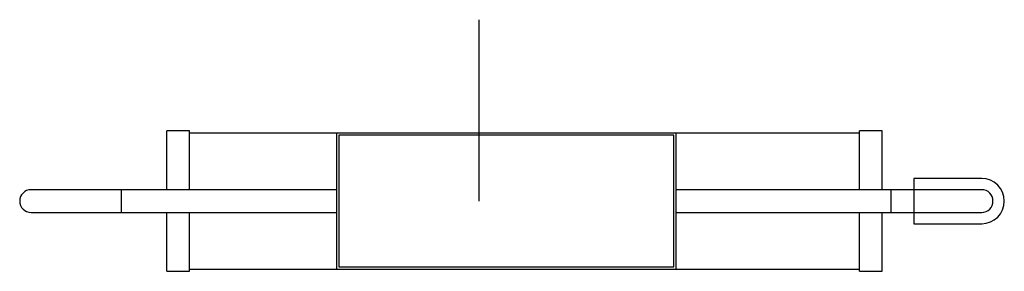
# Paper-space layout '_Posterior' of a CAD drawing. Header units: millimetres. Extents: x -259 to 176, y -31 to 80.
import ezdxf

# ---------------------------------------------------------------- set-up
doc = ezdxf.new("R2010")
doc.units = ezdxf.units.MM

psp = doc.layouts.new('_Posterior')

# ---------------------------------------------------------------- linework, layer by layer
at = {"color": 7, "linetype": 'Continuous'}
for p, q in [((-56, 0), (-56, 80)), ((166, 10), (136, 10)), ((136, 10), (136, -10)), ((136, -10), (166, -10))]:
    psp.add_line(p, q, dxfattribs=at)
at = {"color": 7, "linetype": 'Continuous', "lineweight": 25}
for p, q in [((-184, 31), (-194, 31)), ((-194, 5), (-194, 31)), ((-184, 5), (-184, 31)), ((122, 31), (112, 31)), ((112, 5), (112, 31)), ((122, 5), (122, 31)), ((112, 30), (-184, 30)), ((-119, 30), (-119, -30)), ((30, 29), (-118, 29)), ((-118, 29), (-118, -29)), ((30, -29), (30, 29)), ((31, -30), (31, 30)), ((-119, 5), (-254, 5)), ((166, 5), (31, 5)), ((-254, -5), (-119, -5)), ((-194, -31), (-194, -5)), ((-184, -31), (-184, -5)), ((31, -5), (166, -5)), ((112, -31), (112, -5)), ((122, -31), (122, -5)), ((-184, -30), (112, -30)), ((-118, -29), (30, -29)), ((-194, -31), (-184, -31)), ((112, -31), (122, -31))]:
    psp.add_line(p, q, dxfattribs=at)
at = {"color": 8, "linetype": 'Continuous', "lineweight": 25}
for p, q in [((-214, -5), (-214, 5)), ((126, -5), (126, 5))]:
    psp.add_line(p, q, dxfattribs=at)
at = {"color": 7, "linetype": 'Continuous'}
psp.add_arc((166, 0), 10, 270, 90, dxfattribs=at)
at = {"color": 7, "linetype": 'Continuous', "lineweight": 25}
for centre, start, end in [((-254, 0), 90, 270), ((166, 0), 270, 90)]:
    psp.add_arc(centre, 5, start, end, dxfattribs=at)

doc.saveas('drawing.dxf')
